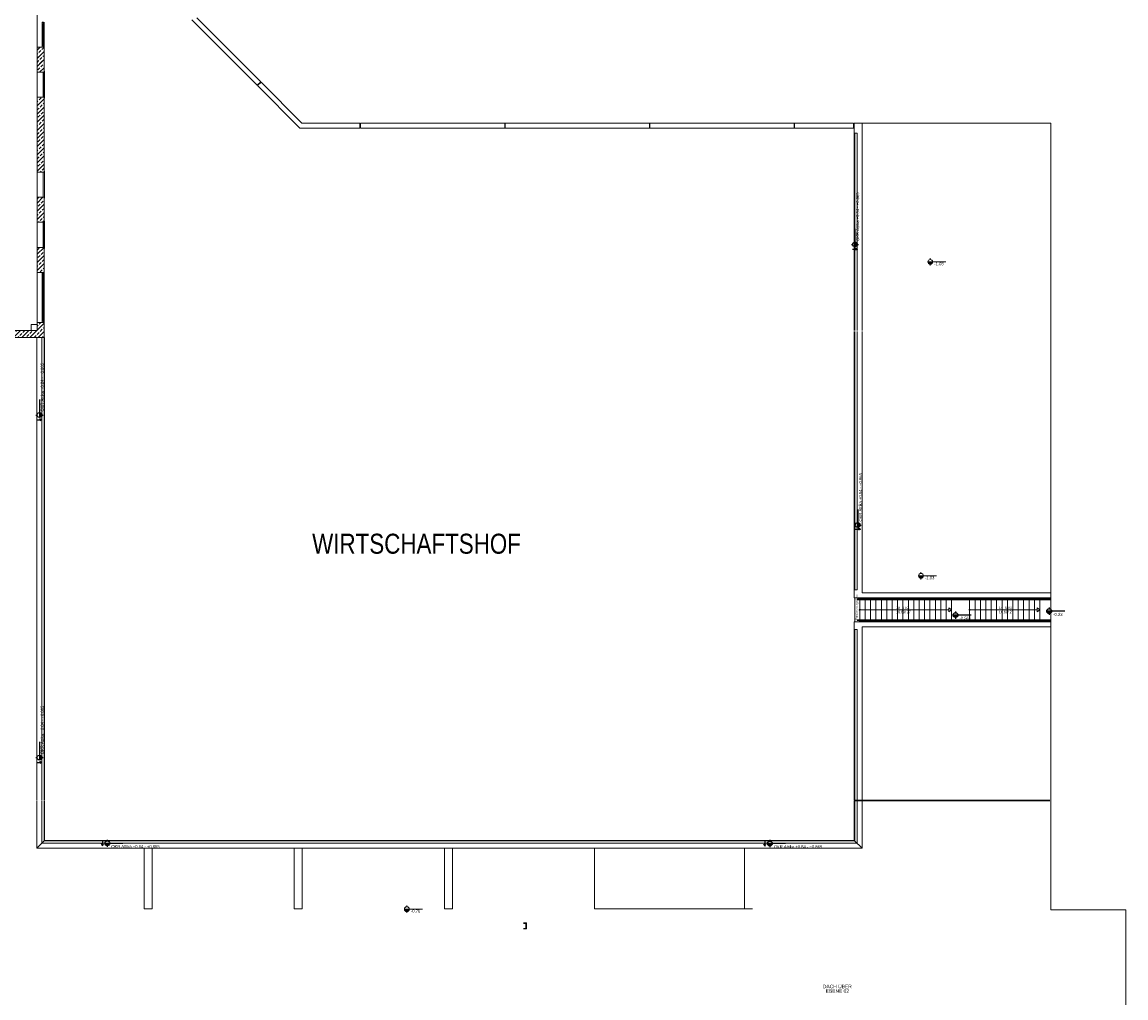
# Model space of a CAD drawing. Header units: metres. Extents: x -27 to 222, y 3 to 231.
# Tile 12 of 46: x 61 to 116, y 128 to 177. Entities that reach past the tile are written whole.
import ezdxf
from ezdxf.enums import TextEntityAlignment as Align

# ---------------------------------------------------------------- set-up
doc = ezdxf.new("R2010")
doc.units = ezdxf.units.M
doc.layers.add('Grundriss', color=7, linetype='Continuous', lineweight=13)
doc.styles.add('Maxi1 50', font='arial.ttf', dxfattribs={"width": 0.8, "height": 0.35})
doc.styles.add('Mini 1 50', font='arial.ttf', dxfattribs={"width": 0.8, "height": 0.1})
doc.styles.add('Style-Arial', font='arial.ttf')
doc.styles.add('Uebergeordnet 1 200', font='arial.ttf', dxfattribs={"width": 0.8, "height": 1})
doc.styles.add('Untergeordnet 1 50_1', font='arial.ttf', dxfattribs={"width": 0.8, "height": 0.125})

# ---------------------------------------------------------------- blocks, each defined once
blk = doc.blocks.new('*U1988')
at = {"layer": 'Grundriss'}
blk.add_hatch(color=256, dxfattribs=at).paths.add_polyline_path([(-0.602, 0, 0.999974), (-0.282, 0)])
for p, q in [((-0.442, 0.24), (-0.442, 0.16)), ((0.602, 0), (-0.602, 0)), ((-0.442, -0.16), (-0.442, -0.24))]:
    blk.add_line(p, q, dxfattribs=at)
blk.add_circle((-0.442, 0), 0.16, dxfattribs=at)
at = {"layer": 'Grundriss', "insert": (-0.176, -0.033), "char_height": 0.2, "attachment_point": 4, "line_spacing_factor": 0.563689, "style": 'Style-Arial'}
blk.add_mtext('\\H1x;\\W0.9;.\\P-1.03', dxfattribs=at)
blk = doc.blocks.new('*U1989')
at = {"layer": 'Grundriss', "lineweight": 13}
blk.add_hatch(color=256, dxfattribs=at).paths.add_polyline_path([(-0.602, 0, 0.999974), (-0.282, 0)])
at = {"layer": 'Grundriss', "lineweight": 25}
for p, q in [((-0.442, 0.24), (-0.442, 0.16)), ((0.602, 0), (-0.602, 0)), ((-0.442, -0.16), (-0.442, -0.24))]:
    blk.add_line(p, q, dxfattribs=at)
blk.add_circle((-0.442, 0), 0.16, dxfattribs=at)
at = {"layer": 'Grundriss', "lineweight": 13, "insert": (-0.209, 0), "char_height": 0.2, "attachment_point": 4, "line_spacing_factor": 1.08, "style": 'Style-Arial'}
blk.add_mtext('\\P\\H1x;\\W0.9;OKR Attika +0.84 - +0.865', dxfattribs=at)
blk = doc.blocks.new('*U1990')
at = {"layer": 'Grundriss', "lineweight": 25}
for p, q in [((0.122, 0), (0.022, 0.05)), ((-0.122, 0), (0.122, 0)), ((0.122, 0), (0.022, -0.05))]:
    blk.add_line(p, q, dxfattribs=at)
blk = doc.blocks.new('*U1991')
at = {"layer": 'Grundriss', "lineweight": 13}
blk.add_hatch(color=256, dxfattribs=at).paths.add_polyline_path([(-0.602, 0, 0.999974), (-0.282, 0)])
at = {"layer": 'Grundriss', "lineweight": 25}
for p, q in [((-0.442, 0.24), (-0.442, 0.16)), ((0.602, 0), (-0.602, 0)), ((-0.442, -0.16), (-0.442, -0.24))]:
    blk.add_line(p, q, dxfattribs=at)
blk.add_circle((-0.442, 0), 0.16, dxfattribs=at)
at = {"layer": 'Grundriss', "lineweight": 13, "insert": (-0.209, 0), "char_height": 0.2, "attachment_point": 4, "line_spacing_factor": 1.08, "style": 'Style-Arial'}
blk.add_mtext('\\P\\H1x;\\W0.9;OKR Attika +0.84 - +0.865', dxfattribs=at)
blk = doc.blocks.new('*U1992')
at = {"layer": 'Grundriss', "lineweight": 25}
for p, q in [((0.122, 0), (0.022, 0.05)), ((-0.122, 0), (0.122, 0)), ((0.122, 0), (0.022, -0.05))]:
    blk.add_line(p, q, dxfattribs=at)
blk = doc.blocks.new('*U1993')
at = {"layer": 'Grundriss', "lineweight": 13}
blk.add_hatch(color=256, dxfattribs=at).paths.add_polyline_path([(-0.602, 0, 0.999974), (-0.282, 0)])
at = {"layer": 'Grundriss', "lineweight": 25}
for p, q in [((-0.442, 0.24), (-0.442, 0.16)), ((0.602, 0), (-0.602, 0)), ((-0.442, -0.16), (-0.442, -0.24))]:
    blk.add_line(p, q, dxfattribs=at)
blk.add_circle((-0.442, 0), 0.16, dxfattribs=at)
at = {"layer": 'Grundriss', "lineweight": 13, "insert": (-0.209, 0), "char_height": 0.2, "attachment_point": 4, "line_spacing_factor": 1.08, "style": 'Style-Arial'}
blk.add_mtext('\\P\\H1x;\\W0.9;OKR Attika +0.84 - +0.865', dxfattribs=at)
blk = doc.blocks.new('*U1994')
at = {"layer": 'Grundriss', "lineweight": 25}
for p, q in [((0.122, 0), (0.022, 0.05)), ((-0.122, 0), (0.122, 0)), ((0.122, 0), (0.022, -0.05))]:
    blk.add_line(p, q, dxfattribs=at)
blk = doc.blocks.new('*U1995')
at = {"layer": 'Grundriss', "lineweight": 13}
blk.add_hatch(color=256, dxfattribs=at).paths.add_polyline_path([(-0.602, 0, 0.999974), (-0.282, 0)])
at = {"layer": 'Grundriss', "lineweight": 25}
for p, q in [((-0.442, 0.24), (-0.442, 0.16)), ((0.602, 0), (-0.602, 0)), ((-0.442, -0.16), (-0.442, -0.24))]:
    blk.add_line(p, q, dxfattribs=at)
blk.add_circle((-0.442, 0), 0.16, dxfattribs=at)
at = {"layer": 'Grundriss', "lineweight": 13, "insert": (-0.176, -0.033), "char_height": 0.2, "attachment_point": 4, "line_spacing_factor": 1.08, "style": 'Style-Arial'}
blk.add_mtext('\\P\\H1x;\\W0.9;OKR Attika +0.84 - +0.865', dxfattribs=at)
blk = doc.blocks.new('*U1996')
at = {"layer": 'Grundriss', "lineweight": 25}
for p, q in [((0.122, 0), (0.022, 0.05)), ((-0.122, 0), (0.122, 0)), ((0.122, 0), (0.022, -0.05))]:
    blk.add_line(p, q, dxfattribs=at)
blk = doc.blocks.new('*U1997')
at = {"layer": 'Grundriss', "lineweight": 13}
blk.add_hatch(color=256, dxfattribs=at).paths.add_polyline_path([(-0.602, 0, 0.999974), (-0.282, 0)])
at = {"layer": 'Grundriss', "lineweight": 25}
for p, q in [((-0.442, 0.24), (-0.442, 0.16)), ((0.602, 0), (-0.602, 0)), ((-0.442, -0.16), (-0.442, -0.24))]:
    blk.add_line(p, q, dxfattribs=at)
blk.add_circle((-0.442, 0), 0.16, dxfattribs=at)
at = {"layer": 'Grundriss', "lineweight": 13, "insert": (-0.176, -0.033), "char_height": 0.2, "attachment_point": 4, "line_spacing_factor": 1.08, "style": 'Style-Arial'}
blk.add_mtext('\\P\\H1x;\\W0.9;-0.23', dxfattribs=at)
blk = doc.blocks.new('*U1998')
at = {"layer": 'Grundriss', "lineweight": 13}
blk.add_hatch(color=256, dxfattribs=at).paths.add_polyline_path([(-0.602, 0, 0.999974), (-0.282, 0)])
at = {"layer": 'Grundriss', "lineweight": 25}
for p, q in [((-0.442, 0.24), (-0.442, 0.16)), ((0.602, 0), (-0.602, 0)), ((-0.442, -0.16), (-0.442, -0.24))]:
    blk.add_line(p, q, dxfattribs=at)
blk.add_circle((-0.442, 0), 0.16, dxfattribs=at)
at = {"layer": 'Grundriss', "lineweight": 13, "insert": (-0.176, -0.033), "char_height": 0.2, "attachment_point": 4, "line_spacing_factor": 1.08, "style": 'Style-Arial'}
blk.add_mtext('\\P\\H1x;\\W0.9;-2.566', dxfattribs=at)
blk = doc.blocks.new('*U1999')
at = {"layer": 'Grundriss'}
blk.add_hatch(color=256, dxfattribs=at).paths.add_polyline_path([(-0.602, 0, 0.999974), (-0.282, 0)])
for p, q in [((-0.442, 0.24), (-0.442, 0.16)), ((0.602, 0), (-0.602, 0)), ((-0.442, -0.16), (-0.442, -0.24))]:
    blk.add_line(p, q, dxfattribs=at)
blk.add_circle((-0.442, 0), 0.16, dxfattribs=at)
at = {"layer": 'Grundriss', "insert": (-0.176, -0.033), "char_height": 0.2, "attachment_point": 4, "line_spacing_factor": 0.563689, "style": 'Style-Arial'}
blk.add_mtext('\\H1x;\\W0.9;.^J-1.03\\P', dxfattribs=at)
blk = doc.blocks.new('*U2000')
at = {"layer": 'Grundriss'}
blk.add_hatch(color=256, dxfattribs=at).paths.add_polyline_path([(-0.602, 0, 0.999974), (-0.282, 0)])
for p, q in [((-0.442, 0.24), (-0.442, 0.16)), ((0.602, 0), (-0.602, 0)), ((-0.442, -0.16), (-0.442, -0.24))]:
    blk.add_line(p, q, dxfattribs=at)
blk.add_circle((-0.442, 0), 0.16, dxfattribs=at)
at = {"layer": 'Grundriss', "insert": (-0.176, -0.033), "char_height": 0.2, "attachment_point": 4, "line_spacing_factor": 0.563689, "style": 'Style-Arial'}
blk.add_mtext('\\H1x;\\W0.9;.\\P-0.76', dxfattribs=at)
blk = doc.blocks.new('*U2001')
at = {"layer": 'Grundriss', "lineweight": 13}
blk.add_hatch(color=256, dxfattribs=at).paths.add_polyline_path([(-0.602, 0, 0.999974), (-0.282, 0)])
at = {"layer": 'Grundriss', "lineweight": 25}
for p, q in [((-0.442, 0.24), (-0.442, 0.16)), ((0.602, 0), (-0.602, 0)), ((-0.442, -0.16), (-0.442, -0.24))]:
    blk.add_line(p, q, dxfattribs=at)
blk.add_circle((-0.442, 0), 0.16, dxfattribs=at)
at = {"layer": 'Grundriss', "lineweight": 13, "insert": (-0.209, 0), "char_height": 0.2, "attachment_point": 4, "line_spacing_factor": 1.08, "style": 'Style-Arial'}
blk.add_mtext('\\P\\H1x;\\W0.9;OKR Attika +0.84 - +0.865', dxfattribs=at)
blk = doc.blocks.new('*U2002')
at = {"layer": 'Grundriss', "lineweight": 25}
for p, q in [((0.122, 0), (0.022, 0.05)), ((-0.122, 0), (0.122, 0)), ((0.122, 0), (0.022, -0.05))]:
    blk.add_line(p, q, dxfattribs=at)
blk = doc.blocks.new('*U2003')
at = {"layer": 'Grundriss', "lineweight": 13}
blk.add_hatch(color=256, dxfattribs=at).paths.add_polyline_path([(-0.602, 0, 0.999974), (-0.282, 0)])
at = {"layer": 'Grundriss', "lineweight": 25}
for p, q in [((-0.442, 0.24), (-0.442, 0.16)), ((0.602, 0), (-0.602, 0)), ((-0.442, -0.16), (-0.442, -0.24))]:
    blk.add_line(p, q, dxfattribs=at)
blk.add_circle((-0.442, 0), 0.16, dxfattribs=at)
at = {"layer": 'Grundriss', "lineweight": 13, "insert": (-0.209, 0), "char_height": 0.2, "attachment_point": 4, "line_spacing_factor": 1.08, "style": 'Style-Arial'}
blk.add_mtext('\\P\\H1x;\\W0.9;OKR Attika +0.84 - +0.865', dxfattribs=at)
blk = doc.blocks.new('*U2004')
at = {"layer": 'Grundriss', "lineweight": 25}
for p, q in [((0.122, 0), (0.022, 0.05)), ((-0.122, 0), (0.122, 0)), ((0.122, 0), (0.022, -0.05))]:
    blk.add_line(p, q, dxfattribs=at)
blk = doc.blocks.new('*U2005')
at = {"layer": 'Grundriss', "lineweight": 13}
blk.add_hatch(color=256, dxfattribs=at).paths.add_polyline_path([(-0.602, 0, 0.999974), (-0.282, 0)])
at = {"layer": 'Grundriss', "lineweight": 25}
for p, q in [((-0.442, 0.24), (-0.442, 0.16)), ((0.602, 0), (-0.602, 0)), ((-0.442, -0.16), (-0.442, -0.24))]:
    blk.add_line(p, q, dxfattribs=at)
blk.add_circle((-0.442, 0), 0.16, dxfattribs=at)
at = {"layer": 'Grundriss', "lineweight": 13, "insert": (-0.176, -0.033), "char_height": 0.2, "attachment_point": 4, "line_spacing_factor": 1.08, "style": 'Style-Arial'}
blk.add_mtext('\\P\\H1x;\\W0.9;OKR Attika +0.84 - +0.865', dxfattribs=at)
blk = doc.blocks.new('*U2006')
at = {"layer": 'Grundriss', "lineweight": 25}
for p, q in [((0.122, 0), (0.022, 0.05)), ((-0.122, 0), (0.122, 0)), ((0.122, 0), (0.022, -0.05))]:
    blk.add_line(p, q, dxfattribs=at)

msp = doc.modelspace()

# ---------------------------------------------------------------- hatches: boundary and pattern name
at = {"layer": 'Grundriss'}
h = msp.add_hatch(dxfattribs=at)
h.set_pattern_fill('ANSI33', color=256, style=0, pattern_type=2)
h.set_pattern_definition([(45, (62.19374, 174.71454), (-0.40729, -0.81459), []), (45, (62.09192, 174.81637), (-0.40729, -0.81459), [0.144, -0.72]), (45, (62.24466, 174.9691), (-0.40729, -0.81459), [0.144, -0.72]), (45, (62.3974, 175.12184), (-0.40729, -0.81459), [0.144, -0.72]), (45, (62.55013, 175.27457), (-0.407294, -0.81459), [0.144, -0.72])])
h.paths.add_polyline_path([(61.95, 174.8393), (61.95, 174.19), (62.1981, 174.19), (62.2781, 174.19), (62.3, 174.19), (62.3, 175.44), (62.2491, 175.44), (61.95, 175.44)])
h = msp.add_hatch(dxfattribs=at)
h.set_pattern_fill('ANSI33', color=256, style=0, pattern_type=2)
h.set_pattern_definition([(45, (62.3, 169.19), (-0.407294, -0.814587), []), (45, (62.19818, 169.29182), (-0.407294, -0.814587), [0.144, -0.72]), (45, (62.3509, 169.44456), (-0.407294, -0.814587), [0.144, -0.72]), (45, (62.50365, 169.5973), (-0.407294, -0.814587), [0.144, -0.72]), (45, (62.65638, 169.75002), (-0.407294, -0.814587), [0.144, -0.72])])
h.paths.add_polyline_path([(62.3, 169.19), (61.95, 169.19), (61.95, 172.94), (62.3, 172.94)])
h = msp.add_hatch(dxfattribs=at)
h.set_pattern_fill('ANSI33', color=256, style=0, pattern_type=2)
h.set_pattern_definition([(45, (62.10122, 167.39352), (-0.40729, -0.81459), []), (45, (61.9994, 167.49534), (-0.40729, -0.81459), [0.144, -0.72]), (45, (62.15213, 167.64808), (-0.40729, -0.81459), [0.144, -0.72]), (45, (62.30487, 167.8008), (-0.40729, -0.81459), [0.144, -0.72]), (45, (62.4576, 167.95355), (-0.407294, -0.81459), [0.144, -0.72])])
h.paths.add_polyline_path([(62.3, 167.94), (62.2491, 167.94), (61.95, 167.94), (61.95, 166.69), (62.3, 166.69)])
h = msp.add_hatch(dxfattribs=at)
h.set_pattern_fill('ANSI33', color=256, style=0, pattern_type=2)
h.set_pattern_definition([(45, (62.09666, 164.83252), (-0.40729, -0.81459), []), (45, (61.99483, 164.93434), (-0.40729, -0.81459), [0.144, -0.72]), (45, (62.14757, 165.08708), (-0.40729, -0.81459), [0.144, -0.72]), (45, (62.3003, 165.2398), (-0.40729, -0.81459), [0.144, -0.72]), (45, (62.45304, 165.39255), (-0.407294, -0.81459), [0.144, -0.72])])
h.paths.add_polyline_path([(62.2781, 164.19), (62.3, 164.19), (62.3, 165.44), (61.95, 165.44), (61.95, 164.19), (62.1981, 164.19)])
h = msp.add_hatch(dxfattribs=at)
h.set_pattern_fill('ANSI33', color=256, style=0, pattern_type=2)
h.set_pattern_definition([(45, (57.5198, 160.94), (-0.407294, -0.814587), []), (45, (57.41798, 161.04182), (-0.407294, -0.814587), [0.144, -0.72]), (45, (57.5707, 161.19456), (-0.407294, -0.814587), [0.144, -0.72]), (45, (57.72345, 161.3473), (-0.407294, -0.814587), [0.144, -0.72]), (45, (57.87618, 161.50003), (-0.407294, -0.814587), [0.144, -0.72])])
h.paths.add_polyline_path([(57.5198, 160.94), (57.5198, 161.29), (61.95, 161.29), (61.95, 161.6872), (62.3, 161.69), (62.3, 160.94)])

# ---------------------------------------------------------------- linework, layer by layer
at = {"layer": 'Grundriss', "ltscale": 0.1}
for p, q in [((61.95, 177.94), (61.95, 161.69)), ((62.3, 176.69), (62.3, 175.44)), ((72.9465, 173.5351), (69.68, 176.8016)), ((73.1233, 173.7119), (69.93, 176.9052)), ((62.3, 175.44), (61.95, 175.44)), ((62.3, 175.44), (62.3, 174.19)), ((61.95, 174.8781), (61.9901, 174.9182)), ((61.9901, 174.9182), (62.0219, 174.95)), ((62.0919, 174.8164), (62.1937, 174.9182)), ((61.95, 174.6744), (62.041, 174.7655)), ((61.95, 174.4708), (62.1937, 174.7145)), ((61.9901, 174.3073), (62.0919, 174.4091)), ((62.0765, 174.19), (62.3, 174.4135)), ((62.1428, 174.46), (62.2447, 174.5618)), ((62.1937, 174.7145), (62.3, 174.8208)), ((62.2956, 174.6127), (62.3, 174.6172)), ((62.3, 174.19), (61.95, 174.19)), ((62.2801, 174.19), (62.2956, 174.2054)), ((62.3, 174.19), (62.3, 172.94)), ((72.9465, 173.5351), (73.1233, 173.7119)), ((72.9604, 173.5208), (73.1372, 173.6976)), ((75.0817, 171.4), (72.9606, 173.521)), ((75.1852, 171.65), (73.1374, 173.6978)), ((62.3, 172.94), (61.95, 172.94)), ((62.3, 172.94), (62.3, 169.19)), ((78.0817, 171.65), (75.1852, 171.65)), ((78.0817, 171.4), (78.0817, 171.65)), ((78.1017, 171.4), (78.1017, 171.65)), ((85.3117, 171.65), (78.1017, 171.65)), ((85.3117, 171.4), (85.3117, 171.65)), ((85.3317, 171.4), (85.3317, 171.65)), ((92.5417, 171.65), (85.3326, 171.65)), ((92.5417, 171.4), (92.5417, 171.65)), ((92.5617, 171.4), (92.5617, 171.65)), ((99.7717, 171.65), (92.5617, 171.65)), ((99.7717, 171.4), (99.7717, 171.65)), ((99.7917, 171.4), (99.7917, 171.65)), ((102.74, 171.65), (99.7917, 171.65)), ((102.74, 171.65), (102.74, 171.4)), ((102.78, 171.65), (102.78, 161.28)), ((102.78, 171.65), (112.6, 171.65)), ((103.17, 161.28), (103.17, 171.65)), ((112.6, 171.65), (112.6, 132.35)), ((78.0817, 171.4), (75.0817, 171.4)), ((85.3117, 171.4), (78.1017, 171.4)), ((92.5417, 171.4), (85.3317, 171.4)), ((99.7717, 171.4), (92.5617, 171.4)), ((102.74, 171.4), (99.7917, 171.4)), ((102.92, 171.15), (102.78, 171.15)), ((102.8, 171.15), (102.8, 161.28)), ((102.92, 161.28), (102.92, 171.15)), ((62.3, 169.19), (61.95, 169.19)), ((62.3, 167.94), (61.95, 167.94)), ((62.3, 167.94), (62.3, 166.69)), ((62.3, 166.69), (61.95, 166.69)), ((62.3, 166.69), (62.3, 165.44)), ((62.3, 165.44), (61.95, 165.44)), ((62.3, 165.44), (62.3, 164.19)), ((61.95, 164.19), (62.3, 164.19)), ((62.3, 164.19), (62.3, 161.69)), ((62.3, 161.69), (61.95, 161.69)), ((62.3, 161.69), (62.3, 160.94)), ((51.335, 161.29), (61.95, 161.29)), ((102.78, 161.24), (102.78, 147.94)), ((102.8, 161.24), (102.8, 148.33)), ((102.92, 148.33), (102.92, 161.24)), ((103.17, 148.19), (103.17, 161.2408)), ((51.335, 160.94), (62.32, 160.94)), ((61.93, 137.83), (61.93, 160.94)), ((62.18, 137.83), (62.18, 160.94)), ((62.3, 137.83), (62.3, 160.94)), ((62.32, 137.83), (62.32, 160.94)), ((102.92, 148.33), (102.78, 148.33)), ((102.78, 147.94), (112.6, 147.94)), ((103.0383, 147.93), (112.6, 147.93)), ((103.0383, 147.9), (112.6, 147.9)), ((103.05, 146.84), (103.05, 147.84)), ((103.17, 148.19), (112.6, 148.19)), ((103.32, 146.84), (103.32, 147.84)), ((103.59, 146.84), (103.59, 147.84)), ((103.86, 146.84), (103.86, 147.84)), ((104.13, 146.84), (104.13, 147.84)), ((104.4, 146.84), (104.4, 147.84)), ((104.67, 146.84), (104.67, 147.84)), ((104.94, 146.84), (104.94, 147.84)), ((105.21, 146.84), (105.21, 147.84)), ((105.48, 146.84), (105.48, 147.84)), ((105.75, 146.84), (105.75, 147.84)), ((106.02, 146.84), (106.02, 147.84)), ((106.29, 146.84), (106.29, 147.84)), ((106.56, 146.84), (106.56, 147.84)), ((106.83, 146.84), (106.83, 147.84)), ((107.1, 146.84), (107.1, 147.84)), ((107.37, 146.84), (107.37, 147.84)), ((107.64, 146.84), (107.64, 147.84)), ((108.53, 146.84), (108.53, 147.84)), ((108.54, 146.84), (108.54, 147.84)), ((108.81, 146.84), (108.81, 147.84)), ((109.08, 146.84), (109.08, 147.84)), ((109.35, 146.84), (109.35, 147.84)), ((109.62, 146.84), (109.62, 147.84)), ((109.89, 146.84), (109.89, 147.84)), ((110.16, 146.84), (110.16, 147.84)), ((110.43, 146.84), (110.43, 147.84)), ((110.7, 146.84), (110.7, 147.84)), ((110.97, 146.84), (110.97, 147.84)), ((111.24, 146.84), (111.24, 147.84)), ((111.51, 146.84), (111.51, 147.84)), ((111.78, 146.84), (111.78, 147.84)), ((112.05, 146.84), (112.05, 147.84)), ((112.5476, 147.84), (112.6, 147.84)), ((102.78, 146.74), (102.78, 137.83)), ((102.78, 146.74), (112.6, 146.74)), ((103.0383, 146.74), (103.0383, 146.8)), ((103.0383, 146.78), (112.6, 146.78)), ((103.0383, 146.75), (112.6, 146.75)), ((112.5476, 146.84), (112.6, 146.84)), ((102.92, 146.35), (102.78, 146.35)), ((102.8, 146.35), (102.8, 137.83)), ((102.92, 137.83), (102.92, 146.35)), ((103.17, 137.83), (103.17, 146.49)), ((103.17, 146.49), (112.6, 146.49)), ((61.93, 135.43), (61.93, 137.8)), ((62.18, 135.68), (62.18, 137.8)), ((62.3, 135.8), (62.3, 137.8)), ((62.32, 135.82), (62.32, 137.8)), ((112.55, 137.83), (102.78, 137.83)), ((112.55, 137.8), (102.78, 137.8)), ((102.78, 137.8), (102.78, 135.8201)), ((102.8, 137.8), (102.8, 135.8)), ((102.92, 135.68), (102.92, 137.8)), ((103.17, 135.43), (103.17, 137.8)), ((62.32, 135.8169), (61.93, 135.43)), ((62.18, 135.68), (102.92, 135.68)), ((62.3, 135.8), (102.8, 135.8)), ((95.6659, 135.82), (62.32, 135.82)), ((95.6659, 135.82), (102.78, 135.8201)), ((102.78, 135.82), (103.17, 135.43)), ((61.93, 135.43), (103.17, 135.43)), ((67.3, 135.43), (67.3, 132.4)), ((67.7, 135.43), (67.7, 132.4)), ((74.8, 135.43), (74.8, 132.4)), ((75.2, 135.43), (75.2, 132.4)), ((82.3, 135.43), (82.3, 132.4)), ((82.7, 135.43), (82.7, 132.4)), ((89.8, 135.43), (89.8, 132.4)), ((97.3, 135.43), (97.3, 132.4)), ((67.3, 132.4), (67.7, 132.4)), ((74.8, 132.4), (75.2, 132.4)), ((82.3, 132.4), (82.7, 132.4)), ((89.8, 132.4), (97.7, 132.4)), ((116.35, 132.35), (112.6, 132.35)), ((116.35, 132.35), (116.35, 120.4))]:
    msp.add_line(p, q, dxfattribs=at)
at = {"layer": 'Grundriss'}
for p, q in [((62.2781, 176.675), (62.1981, 176.675)), ((62.2781, 175.455), (62.1981, 175.455)), ((62.2781, 164.175), (62.1981, 164.175)), ((62.2781, 161.705), (62.1981, 161.705)), ((103.05, 147.34), (107.505, 147.34)), ((108.54, 147.34), (111.915, 147.34))]:
    msp.add_line(p, q, dxfattribs=at)
at = {"layer": 'Grundriss', "flags": 128}
for points in [[(62.2781, 176.69), (62.1981, 176.69), (62.1981, 175.44), (62.2781, 175.44), (62.2781, 176.69)], [(62.2781, 176.595), (62.1981, 176.595)], [(62.2681, 175.52), (62.2681, 176.61), (62.2431, 176.61), (62.2431, 175.52), (62.2681, 175.52)], [(62.2781, 175.535), (62.1981, 175.535)], [(62.3191, 174.19), (62.2491, 174.19), (62.2491, 172.94)], [(62.3191, 174.24), (62.3191, 172.89)], [(62.3191, 172.94), (62.2491, 172.94)], [(62.3191, 167.94), (62.2491, 167.94), (62.2491, 169.19), (62.3191, 169.19)], [(62.3191, 169.24), (62.3191, 167.89)], [(62.3191, 165.44), (62.2491, 165.44), (62.2491, 166.69), (62.3191, 166.69)], [(62.3191, 166.74), (62.3191, 165.39)], [(62.2781, 161.69), (62.1981, 161.69), (62.1981, 164.19), (62.2781, 164.19), (62.2781, 161.69)], [(62.2781, 164.095), (62.1981, 164.095)], [(62.2681, 164.11), (62.2681, 161.77), (62.2431, 161.77), (62.2431, 164.11), (62.2681, 164.11)], [(62.2781, 161.785), (62.1981, 161.785)], [(102.9484, 146.74), (102.8, 146.74), (102.8, 147.94), (103.035, 147.94), (103.035, 147.88)], [(102.9484, 147.88), (112.5476, 147.88)], [(102.9485, 147.84), (112.5476, 147.84)], [(107.505, 147.2425), (107.505, 147.4375), (107.64, 147.34), (107.505, 147.2425)], [(111.915, 147.2425), (111.915, 147.4375), (112.05, 147.34), (111.915, 147.2425)], [(102.9484, 146.8), (112.5476, 146.8)], [(102.9485, 146.84), (112.5476, 146.84)]]:
    msp.add_lwpolyline(points, dxfattribs=at)
at = {"layer": 'Grundriss', "ltscale": 0.05, "flags": 128}
for points in [[(61.95, 174.8393), (61.95, 174.19), (62.1981, 174.19), (62.2781, 174.19), (62.3, 174.19), (62.3, 175.44), (62.2491, 175.44), (61.95, 175.44), (61.95, 174.8393)], [(62.3, 169.19), (61.95, 169.19), (61.95, 172.94), (62.3, 172.94), (62.3, 169.19)], [(62.3, 167.94), (62.2491, 167.94), (61.95, 167.94), (61.95, 166.69), (62.3, 166.69), (62.3, 167.94)]]:
    msp.add_lwpolyline(points, close=True, dxfattribs=at)
for points in [[(62.3, 174.95), (62.3, 174.19), (61.95, 174.19), (61.95, 174.95)], [(62.3, 164.19), (62.3, 165.44), (61.95, 165.44), (61.95, 164.19)], [(61.95, 161.29), (61.95, 161.6872), (62.3, 161.69), (62.3, 160.94)], [(86.2576, 131.4), (86.4, 131.4), (86.4, 131.7), (86.2576, 131.7)], [(86.2576, 131.425), (86.375, 131.425), (86.375, 131.675), (86.2576, 131.675)]]:
    msp.add_lwpolyline(points, dxfattribs=at)
at = {"layer": 'Grundriss', "flags": 128}
msp.add_lwpolyline([(61.95, 161.59), (61.6501, 161.59), (61.6501, 161.29), (61.95, 161.29), (61.95, 161.59)], close=True, dxfattribs=at)
at = {"layer": 'Grundriss'}
for centre in [(103.0502, 147.34), (108.5402, 147.34)]:
    msp.add_circle(centre, 0.025, dxfattribs=at)
for centre, start, end in [((102.9485, 147.86), 89.60614, 270), ((112.5476, 146.82), 269.61741, 90)]:
    msp.add_arc(centre, 0.02, start, end, dxfattribs=at)
at = {"layer": 'Grundriss', "extrusion": (0, 0, -1)}
for centre, start, end in [((-112.5476, 147.86), 89.60614, 270), ((-102.9485, 146.82), 269.61741, 90)]:
    msp.add_arc(centre, 0.02, start, end, dxfattribs=at)

# ---------------------------------------------------------------- block references
at = {"layer": 'Grundriss', "lineweight": 25, "xscale": 0.75, "yscale": 0.75, "zscale": 0.75}
for name, p, rotation in [('*U1991', (102.8125, 165.9194), 90), ('*U1993', (102.8125, 165.9194), 90), ('*U2003', (62.0723, 157.3984), 89.99999999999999), ('*U1989', (102.949, 151.9054), 90), ('*U2001', (62.0723, 140.2906), 89.99999999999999)]:
    msp.add_blockref(name, p, dxfattribs=dict(at, rotation=rotation))
at = {"layer": 'Grundriss', "lineweight": 25}
for name, p in [('*U1992', (102.8125, 165.3421)), ('*U1994', (102.8125, 165.3421)), ('*U2004', (62.0723, 156.8211)), ('*U1990', (102.9611, 151.3657)), ('*U2002', (62.0723, 139.7134))]:
    msp.add_blockref(name, p, dxfattribs=at)
at = {"layer": 'Grundriss', "xscale": 0.75, "yscale": 0.75, "zscale": 0.75}
for name, p in [('*U1999', (106.9072, 164.7147)), ('*U1988', (106.4428, 149.0351)), ('*U2000', (80.7548, 132.3899))]:
    msp.add_blockref(name, p, dxfattribs=at)
at = {"layer": 'Grundriss', "lineweight": 25, "xscale": 0.75, "yscale": 0.75, "zscale": 0.75}
for name, p in [('*U1998', (108.1649, 147.0763)), ('*U1997', (112.8467, 147.2702)), ('*U2005', (65.788, 135.6764)), ('*U1995', (98.8907, 135.6643))]:
    msp.add_blockref(name, p, dxfattribs=at)
at = {"layer": 'Grundriss', "lineweight": 25, "rotation": 270}
for name, p in [('*U2006', (65.2107, 135.6764)), ('*U1996', (98.3134, 135.6643))]:
    msp.add_blockref(name, p, dxfattribs=at)

# ---------------------------------------------------------------- texts
at = {"layer": 'Grundriss', "style": 'Mini 1 50', "width": 0.8}
msp.add_text('Entwässerungsrinne', height=0.1, rotation=90, dxfattribs=at).set_placement((102.853, 146.8338), align=Align.TOP_LEFT)
at = {"layer": 'Grundriss', "insert": (80.9075, 150.633), "char_height": 1, "attachment_point": 5, "line_spacing_factor": 0.87, "style": 'Uebergeordnet 1 200'}
msp.add_mtext('\\H1x;\\W0.8;WIRTSCHAFTSHOF', dxfattribs=at)
at = {"layer": 'Grundriss', "char_height": 0.125, "width": 0.693266, "attachment_point": 1, "style": 'Untergeordnet 1 50_1'}
for s, insert in [('\\H1x;\\W0.8;18  STG.\\P16.69/ 27', (104.8724, 147.5019)), ('\\H1x;\\W0.8;14  STG.\\P16.69/ 27', (110.0061, 147.5019))]:
    msp.add_mtext(s, dxfattribs=dict(at, insert=insert))
at = {"layer": 'Grundriss', "insert": (101.932, 128.5273), "char_height": 0.175, "width": 10.302809, "attachment_point": 5, "line_spacing_factor": 0.78, "style": 'Maxi1 50'}
msp.add_mtext('\\P\\H1x;\\W0.8;DACH ÜBER\\PEBENE 02', dxfattribs=at)

doc.saveas('drawing.dxf')
